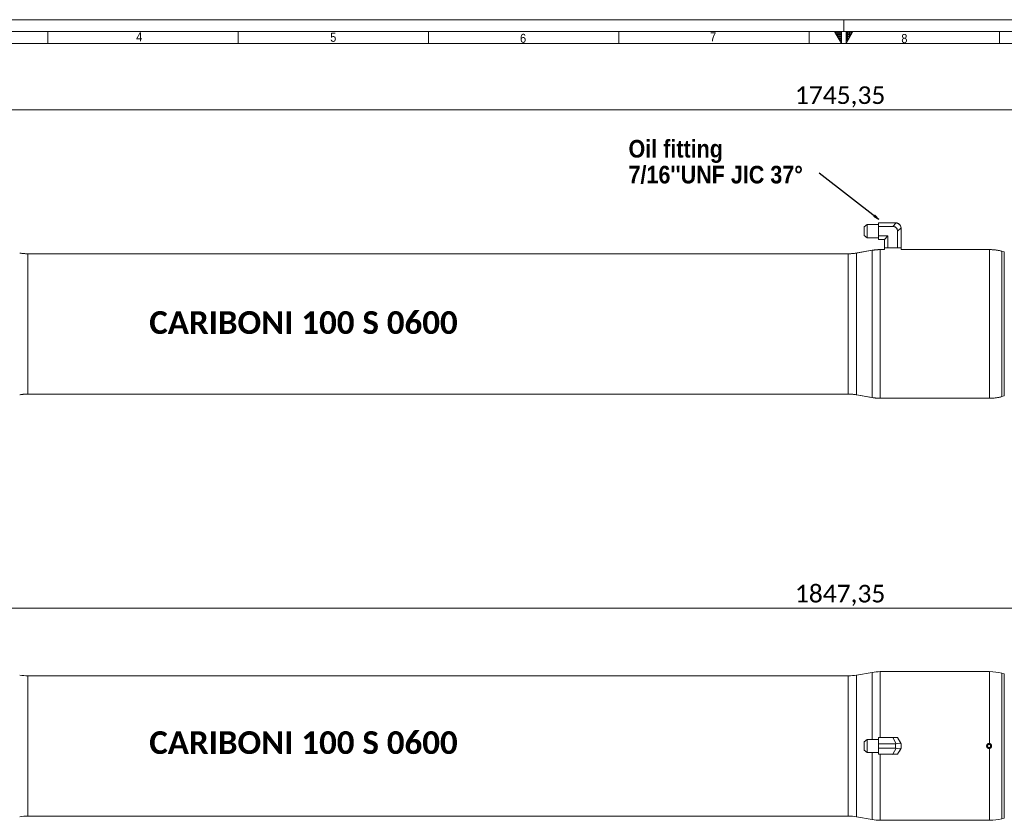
# Model space of a CAD drawing. Header units: millimetres. Extents: x 20 to 2358, y 20 to 1662.
# Tile 4 of 7: x 496 to 1324, y 989 to 1662. Entities that reach past the tile are written whole.
import ezdxf

# ---------------------------------------------------------------- set-up
doc = ezdxf.new("R2010")
doc.units = ezdxf.units.MM
doc.header["$LTSCALE"] = 2
for name, pattern in [('SLD-Centro', [19.05, 15.24, -1.27, 1.27, -1.27]), ('SLD-Combinazione-di-due-tratteggi', [12.7, 6.35, -1.27, 1.27, -1.27, 1.27, -1.27]), ('SLD-Solido', [0])]:
    doc.linetypes.add(name, pattern=pattern)
doc.styles.add('SLDTEXTSTYLE0', font='GOTHICB.TTF', dxfattribs={"width": 0.913})
doc.styles.add('SLDTEXTSTYLE1', font='GOTHIC.TTF', dxfattribs={"width": 0.913})
doc.styles.add('SLDTEXTSTYLE3', font='CALIBRI.TTF')
doc.styles.add('SLDTEXTSTYLE4', font='CALIBRIB.TTF')
doc.styles.get("Standard").update_dxf_attribs({"font": 'CALIBRIB.TTF'})
doc.dimstyles.new('SLDDIMSTYLE0', dxfattribs={"dimtxt": 0.18, "dimasz": 5, "dimexe": 0, "dimexo": 0.0625, "dimgap": 0, "dimtad": 0, "dimtih": 1, "dimtoh": 1, "dimdec": 0, "dimrnd": 1e-09, "dimzin": 0, "dimdsep": 46, "dimtxsty": 'Standard', "dimblk1": 'CLOSED', "dimblk2": 'CLOSED', "dimsah": 1, "dimcen": 0.09, "dimadec": 0, "dimazin": 0, "dimtfac": 5, "dimtdec": 0, "dimtofl": 0, "dimtmove": 0, "dimatfit": 3, "dimldrblk": 'CLOSED', "dimfxl": 0, "dimfrac": 2, "dimtolj": 1, "dimtzin": 0, "dimarcsym": 0})
doc.dimstyles.new('SLDDIMSTYLE1', dxfattribs={"dimtxt": 14.816667, "dimasz": 5, "dimexe": 0, "dimexo": 0.0625, "dimgap": 3.704167, "dimtad": 1, "dimrnd": 1e-09, "dimzin": 12, "dimdsep": 46, "dimtxsty": 'SLDTEXTSTYLE4', "dimsah": 1, "dimcen": 0.09, "dimadec": 0, "dimazin": 3, "dimtfac": 1, "dimtofl": 0, "dimtmove": 0, "dimatfit": 3, "dimfxl": 0, "dimfrac": 2, "dimtolj": 1, "dimtzin": 12, "dimarcsym": 0})

# ---------------------------------------------------------------- blocks, each defined once
blk = doc.blocks.new('SW_NOTE_0')
at = {"color": 0, "linetype": 'Continuous', "lineweight": 0, "char_height": 14.8167, "attachment_point": 1, "style": 'SLDTEXTSTYLE0'}
for s, insert in [('Oil fitting ', (-160.15, 27.8)), ("7/16''UNF JIC 37°", (-160.15, 6.05))]:
    blk.add_mtext(s, dxfattribs=dict(at, insert=insert))
blk = doc.blocks.new('_CLOSED')
at = {"color": 0, "linetype": 'ByBlock', "lineweight": -2}
for p, q in [((-1, 0.166667), (0, 0)), ((-1, 0.166667), (-1, -0.166667)), ((0, 0), (-1, -0.166667)), ((0, 0), (-1, 0))]:
    blk.add_line(p, q, dxfattribs=at)
blk = doc.blocks.new('_D')
at = {"color": 7, "linetype": 'SLD-Solido', "lineweight": 0}
for p, q in [((307.85, 1429.73), (307.85, 1588.19)), ((2053.2, 1586.19), (307.85, 1586.19)), ((2053.2, 1425.59), (2053.2, 1588.19))]:
    blk.add_line(p, q, dxfattribs=at)
for points in [[(307.85, 1586.19), (312.85, 1584.69), (312.85, 1587.69)], [(2053.2, 1586.19), (2048.2, 1587.69), (2048.2, 1584.69)]]:
    blk.add_solid(points, dxfattribs=at)
at = {"color": 7, "linetype": 'SLD-Solido', "lineweight": 0, "insert": (1147.93, 1605.94), "char_height": 14.817, "attachment_point": 1, "style": 'SLDTEXTSTYLE3'}
blk.add_mtext('1745,35', dxfattribs=at)
blk = doc.blocks.new('_D_2')
at = {"color": 7, "linetype": 'SLD-Solido', "lineweight": 0}
for p, q in [((256.85, 1088.33), (256.85, 1169.08)), ((2104.2, 1088.33), (2104.2, 1169.08)), ((256.85, 1167.08), (2104.2, 1167.08))]:
    blk.add_line(p, q, dxfattribs=at)
for points in [[(256.85, 1167.08), (261.85, 1165.58), (261.85, 1168.58)], [(2104.2, 1167.08), (2099.2, 1168.58), (2099.2, 1165.58)]]:
    blk.add_solid(points, dxfattribs=at)
at = {"color": 7, "linetype": 'SLD-Solido', "lineweight": 0, "insert": (1147.93, 1186.83), "char_height": 14.817, "attachment_point": 1, "style": 'SLDTEXTSTYLE3'}
blk.add_mtext('1847,35', dxfattribs=at)

msp = doc.modelspace()

# ---------------------------------------------------------------- hatches: boundary and pattern name
at = {"linetype": 'Continuous'}
h = msp.add_hatch(dxfattribs=at)
h.set_pattern_fill('NET', color=8, scale=0.5, style=0)
h.paths.add_polyline_path([(1187, 1652), (1187, 1642), (1181.226, 1652)], flags=0)
h = msp.add_hatch(dxfattribs=at)
h.set_pattern_fill('NET', color=8, scale=0.5, style=0)
h.paths.add_polyline_path([(1191, 1652), (1191, 1642), (1196.774, 1652)], flags=0)

# ---------------------------------------------------------------- linework, layer by layer
at = {"color": 7, "linetype": 'SLD-Solido', "lineweight": 0}
for p, q in [((2358, 1662), (20, 1662)), ((2348, 1652), (30, 1652)), ((520, 1642), (520, 1652)), ((680, 1642), (680, 1652)), ((840, 1642), (840, 1652)), ((1000, 1642), (1000, 1652)), ((1160, 1652), (1160, 1642)), ((1181.226, 1652), (1187, 1652)), ((1187, 1642), (1181.226, 1652)), ((1187, 1652), (1187, 1642)), ((1191, 1652), (1196.774, 1652)), ((1191, 1642), (1196.774, 1652)), ((1191, 1652), (1191, 1642)), ((1320, 1652), (1320, 1642))]:
    msp.add_line(p, q, dxfattribs=at)
at = {"color": 7, "linetype": 'SLD-Centro', "lineweight": 0}
msp.add_line((1189, 1662), (1189, 1652), dxfattribs=at)
at = {"color": 7, "linetype": 'SLD-Solido', "lineweight": 15}
for p, q in [((2338, 1642), (40, 1642)), ((1218.199, 1488.231), (1218.199, 1491.189)), ((1232.532, 1491.189), (1218.199, 1491.189)), ((1230.199, 1488.231), (1233.12, 1491.152)), ((1208.779, 1489.745), (1206.199, 1487.801)), ((1206.199, 1480.578), (1206.199, 1487.801)), ((1218.199, 1489.745), (1208.779, 1489.745)), ((1208.779, 1489.745), (1208.779, 1478.633)), ((1218.199, 1488.231), (1218.199, 1480.148)), ((1230.199, 1488.231), (1218.199, 1488.231)), ((1237.162, 1487.111), (1234.24, 1484.189)), ((1234.24, 1484.189), (1234.24, 1470.189)), ((1237.199, 1486.523), (1237.199, 1470.189)), ((1206.199, 1480.578), (1208.779, 1478.633)), ((1208.779, 1478.633), (1218.199, 1478.633)), ((1226.157, 1480.148), (1218.199, 1480.148)), ((1218.199, 1477.189), (1218.199, 1480.148)), ((1223.199, 1477.189), (1218.199, 1477.189)), ((1223.199, 1477.189), (1226.157, 1480.148)), ((1223.199, 1477.189), (1223.199, 1470.189)), ((1226.157, 1480.148), (1226.157, 1470.189)), ((1192.85, 1465.189), (503.198, 1465.189)), ((1212.752, 1468.082), (1199.796, 1465.797)), ((1223.182, 1468.689), (1219.698, 1468.689)), ((1223.13, 1470.189), (1223.182, 1468.689)), ((1223.13, 1470.189), (1223.199, 1470.189)), ((1223.644, 1470.189), (1223.199, 1470.189)), ((1223.644, 1470.189), (1224.629, 1470.189)), ((1226.157, 1470.189), (1224.629, 1470.189)), ((1226.157, 1470.189), (1229.214, 1470.189)), ((1229.214, 1470.189), (1231.183, 1470.189)), ((1231.183, 1470.189), (1234.24, 1470.189)), ((1235.769, 1470.189), (1234.24, 1470.189)), ((1235.769, 1470.189), (1236.753, 1470.189)), ((1237.199, 1470.189), (1236.753, 1470.189)), ((1237.199, 1470.189), (1237.268, 1470.189)), ((1237.215, 1468.689), (1237.268, 1470.189)), ((1309.124, 1468.689), (1237.215, 1468.689)), ((1323.975, 1466.785), (1321.955, 1467.326)), ((503.198, 1347.189), (1192.85, 1347.189)), ((1199.796, 1346.582), (1212.752, 1344.297)), ((1219.698, 1343.689), (1311.603, 1343.689)), ((1321.955, 1345.052), (1323.975, 1345.593)), ((1192.85, 1110.325), (503.198, 1110.325)), ((1212.752, 1113.218), (1199.796, 1110.933)), ((1311.603, 1113.825), (1219.698, 1113.825)), ((1323.975, 1111.921), (1321.955, 1112.462)), ((1208.779, 1056.882), (1206.199, 1054.937)), ((1206.199, 1047.714), (1206.199, 1054.937)), ((1218.199, 1056.882), (1208.779, 1056.882)), ((1208.779, 1056.882), (1208.779, 1045.769)), ((1218.199, 1058.325), (1218.199, 1053.201)), ((1230.199, 1058.325), (1218.199, 1058.325)), ((1232.532, 1053.201), (1218.199, 1053.201)), ((1218.199, 1053.201), (1218.199, 1049.45)), ((1233.12, 1053.265), (1230.199, 1058.325)), ((1230.199, 1058.325), (1234.24, 1058.325)), ((1232.532, 1049.45), (1232.532, 1053.201)), ((1234.24, 1058.325), (1237.162, 1053.265)), ((1237.162, 1053.265), (1237.199, 1053.201)), ((1237.199, 1053.201), (1237.199, 1049.45)), ((1309.949, 1052.047), (1311.199, 1052.769)), ((1309.949, 1052.047), (1309.949, 1050.604)), ((1312.449, 1052.047), (1311.199, 1052.769)), ((1312.449, 1052.047), (1312.449, 1050.604)), ((1206.199, 1047.714), (1208.779, 1045.769)), ((1208.779, 1045.769), (1218.199, 1045.769)), ((1232.532, 1049.45), (1218.199, 1049.45)), ((1218.199, 1044.325), (1218.199, 1049.45)), ((1230.199, 1044.325), (1218.199, 1044.325)), ((1230.199, 1044.325), (1233.12, 1049.385)), ((1234.24, 1044.325), (1230.199, 1044.325)), ((1237.162, 1049.385), (1234.24, 1044.325)), ((1237.199, 1049.45), (1237.162, 1049.385)), ((1309.949, 1050.604), (1311.199, 1049.882)), ((1312.449, 1050.604), (1311.199, 1049.882)), ((503.198, 992.325), (1192.85, 992.325)), ((1199.796, 991.718), (1212.752, 989.433)), ((1219.698, 988.825), (1311.603, 988.825)), ((1321.955, 990.188), (1323.975, 990.73))]:
    msp.add_line(p, q, dxfattribs=at)
at = {"color": 7, "linetype": 'SLD-Combinazione-di-due-tratteggi', "lineweight": 0}
for p, q in [((1218.199, 1488.231), (1218.199, 1491.189)), ((1232.532, 1491.189), (1218.199, 1491.189)), ((1230.199, 1488.231), (1233.12, 1491.152)), ((1208.779, 1489.745), (1206.199, 1487.801)), ((1206.199, 1480.578), (1206.199, 1487.801)), ((1218.199, 1489.745), (1208.779, 1489.745)), ((1208.779, 1489.745), (1208.779, 1478.633)), ((1218.199, 1488.231), (1218.199, 1480.148)), ((1230.199, 1488.231), (1218.199, 1488.231)), ((1237.162, 1487.111), (1234.24, 1484.189)), ((1234.24, 1484.189), (1234.24, 1470.189)), ((1237.199, 1486.523), (1237.199, 1470.189)), ((1206.199, 1480.578), (1208.779, 1478.633)), ((1208.779, 1478.633), (1218.199, 1478.633)), ((1226.157, 1480.148), (1218.199, 1480.148)), ((1218.199, 1477.189), (1218.199, 1480.148)), ((1223.199, 1477.189), (1218.199, 1477.189)), ((1223.199, 1477.189), (1226.157, 1480.148)), ((1223.199, 1477.189), (1223.199, 1470.189)), ((1226.157, 1480.148), (1226.157, 1470.189)), ((1192.85, 1465.189), (503.198, 1465.189)), ((1212.752, 1468.082), (1199.796, 1465.797)), ((1223.182, 1468.689), (1219.698, 1468.689)), ((1223.13, 1470.189), (1223.182, 1468.689)), ((1223.13, 1470.189), (1223.199, 1470.189)), ((1223.644, 1470.189), (1223.199, 1470.189)), ((1223.644, 1470.189), (1224.629, 1470.189)), ((1226.157, 1470.189), (1224.629, 1470.189)), ((1226.157, 1470.189), (1229.214, 1470.189)), ((1229.214, 1470.189), (1231.183, 1470.189)), ((1231.183, 1470.189), (1234.24, 1470.189)), ((1235.769, 1470.189), (1234.24, 1470.189)), ((1235.769, 1470.189), (1236.753, 1470.189)), ((1237.199, 1470.189), (1236.753, 1470.189)), ((1237.199, 1470.189), (1237.268, 1470.189)), ((1237.215, 1468.689), (1237.268, 1470.189)), ((1309.124, 1468.689), (1237.215, 1468.689)), ((1323.975, 1466.785), (1321.955, 1467.326)), ((503.198, 1347.189), (1192.85, 1347.189)), ((1199.796, 1346.582), (1212.752, 1344.297)), ((1219.698, 1343.689), (1311.603, 1343.689)), ((1321.955, 1345.052), (1323.975, 1345.593))]:
    msp.add_line(p, q, dxfattribs=at)
at = {"color": 8, "linetype": 'SLD-Solido', "lineweight": 15}
for p, q in [((503.198, 1465.189), (503.198, 1347.189)), ((1192.85, 1347.189), (1192.85, 1465.189)), ((1199.796, 1465.797), (1199.796, 1346.582)), ((1212.752, 1406.189), (1212.752, 1468.082)), ((1219.698, 1468.689), (1219.698, 1406.189)), ((1311.603, 1343.689), (1311.603, 1468.655)), ((1321.955, 1467.326), (1321.955, 1345.052)), ((1323.975, 1345.593), (1323.975, 1466.785)), ((1212.752, 1344.297), (1212.752, 1406.189)), ((1219.698, 1406.189), (1219.698, 1343.689)), ((503.198, 1110.325), (503.198, 992.325)), ((1192.85, 992.325), (1192.85, 1110.325)), ((1199.796, 1110.933), (1199.796, 991.718)), ((1212.752, 1056.882), (1212.752, 1113.218)), ((1219.698, 1113.825), (1219.698, 1058.325)), ((1311.603, 1053.386), (1311.603, 1113.825)), ((1321.955, 1112.462), (1321.955, 990.188)), ((1323.975, 990.73), (1323.975, 1111.921)), ((1212.752, 989.433), (1212.752, 1045.769)), ((1219.698, 1044.325), (1219.698, 988.825)), ((1311.603, 988.825), (1311.603, 1049.265))]:
    msp.add_line(p, q, dxfattribs=at)
at = {"color": 8, "linetype": 'SLD-Combinazione-di-due-tratteggi', "lineweight": 0}
for p, q in [((503.198, 1465.189), (503.198, 1347.189)), ((1192.85, 1347.189), (1192.85, 1465.189)), ((1199.796, 1465.797), (1199.796, 1346.582)), ((1212.752, 1406.189), (1212.752, 1468.082)), ((1219.698, 1468.689), (1219.698, 1406.189)), ((1311.603, 1343.689), (1311.603, 1468.655)), ((1321.955, 1467.326), (1321.955, 1345.052)), ((1323.975, 1345.593), (1323.975, 1466.785)), ((1212.752, 1344.297), (1212.752, 1406.189)), ((1219.698, 1406.189), (1219.698, 1343.689))]:
    msp.add_line(p, q, dxfattribs=at)
at = {"color": 7, "linetype": 'SLD-Solido', "lineweight": 15}
for centre, radius, start, end in [((1232.532, 1486.523), 4.667, 82.761244, 90), ((1232.532, 1486.523), 4.667, 7.238756, 82.761244), ((1232.532, 1486.523), 4.667, 0, 7.238756), ((503.198, 1505.189), 40, 260, 270), ((1192.85, 1505.189), 40, 270, 280), ((1219.698, 1428.689), 40, 90, 100), ((1311.603, 1428.689), 40, 75, 87.579719), ((503.198, 1307.189), 40, 90, 100), ((1192.85, 1307.189), 40, 80, 90), ((1219.698, 1383.689), 40, 260, 270), ((1311.603, 1383.689), 40, 270, 285), ((503.198, 1150.325), 40, 260, 270), ((1192.85, 1150.325), 40, 270, 280), ((1219.698, 1073.825), 40, 90, 100), ((1311.603, 1073.825), 40, 75, 90), ((1230.199, 1051.325), 7.069, 81.994364, 98.005636), ((1230.199, 1051.325), 7.069, 21.994364, 38.005636), ((1230.199, 1051.325), 7.069, 351.994364, 8.005636), ((1311.199, 1051.325), 2.056, 90, 288.736603), ((1230.199, 1051.325), 7.069, 261.994364, 278.005636), ((1230.199, 1051.325), 7.069, 321.994364, 338.005636), ((503.198, 952.325), 40, 90, 100), ((1192.85, 952.325), 40, 80, 90), ((1219.698, 1028.825), 40, 260, 270), ((1311.603, 1028.825), 40, 270, 285)]:
    msp.add_arc(centre, radius, start, end, dxfattribs=at)
at = {"color": 7, "linetype": 'SLD-Combinazione-di-due-tratteggi', "lineweight": 0}
for centre, radius, start, end in [((1232.532, 1486.523), 4.667, 82.761244, 90), ((1232.532, 1486.523), 4.667, 7.238756, 82.761244), ((1232.532, 1486.523), 4.667, 0, 7.238756), ((503.198, 1505.189), 40, 260, 270), ((1192.85, 1505.189), 40, 270, 280), ((1219.698, 1428.689), 40, 90, 100), ((1311.603, 1428.689), 40, 75, 87.579719), ((503.198, 1307.189), 40, 90, 100), ((1192.85, 1307.189), 40, 80, 90), ((1219.698, 1383.689), 40, 260, 270), ((1311.603, 1383.689), 40, 270, 285)]:
    msp.add_arc(centre, radius, start, end, dxfattribs=at)
at = {"color": 7, "linetype": 'SLD-Solido', "lineweight": 15}
for centre, major_axis, ratio, start_param, end_param in [((1228.852, 1482.842), (-4.26, -4.26), 0.7745967, 2.4825346, 3.8006507), ((1232.532, 1061.284), (0, 8.083), 0.5773503, 3.1415927, 3.2679328), ((1232.532, 1051.951), (4.657, 1.248), 0.236068, 0.0631701, 1.3812861), ((1232.532, 1041.367), (0, 8.083), 0.5773503, 6.1568452, 6.2831853), ((1232.532, 1050.7), (4.657, -1.248), 0.236068, 4.9018992, 6.2200152)]:
    msp.add_ellipse(centre, major_axis=major_axis, ratio=ratio, start_param=start_param, end_param=end_param, dxfattribs=at)
at = {"color": 7, "linetype": 'SLD-Combinazione-di-due-tratteggi', "lineweight": 0}
msp.add_ellipse((1228.852, 1482.842), major_axis=(-4.26, -4.26), ratio=0.7745967, start_param=2.4825346, end_param=3.8006507, dxfattribs=at)
at = {"color": 7, "linetype": 'SLD-Solido', "lineweight": 15}
for points, knots in [([(1311.603, 1468.655), (1311.386, 1468.654), (1310.935, 1468.653), (1310.262, 1468.66), (1309.675, 1468.672), (1309.276, 1468.683), (1309.087, 1468.69), (1309.117, 1468.689), (1309.124, 1468.688)], [0, 0, 0, 0, 0.17533403, 0.36636249, 0.55743097, 0.74859359, 0.93975757, 1, 1, 1, 1]), ([(1311.603, 1468.655), (1311.829, 1468.656), (1312.283, 1468.658), (1312.836, 1468.657), (1313.182, 1468.654), (1313.331, 1468.653), (1313.293, 1468.653), (1313.29, 1468.653)], [0, 0, 0, 0, 0.2448787, 0.4897567, 0.7346513, 0.9795595, 1, 1, 1, 1]), ([(1311.603, 1049.265), (1311.386, 1049.242), (1310.935, 1049.195), (1310.262, 1049.404), (1309.678, 1049.819), (1309.265, 1050.408), (1309.071, 1051.099), (1309.116, 1051.816), (1309.395, 1052.478), (1309.879, 1053.01), (1310.51, 1053.35), (1311.114, 1053.454), (1311.475, 1053.404), (1311.603, 1053.386)], [0, 0, 0, 0, 0.0876831, 0.1832149, 0.2787667, 0.3743655, 0.4699651, 0.5655179, 0.6610495, 0.7566184, 0.8522251, 0.9478109, 1, 1, 1, 1]), ([(1311.603, 1049.265), (1311.83, 1049.333), (1312.284, 1049.469), (1312.831, 1049.945), (1313.198, 1050.56), (1313.338, 1051.266), (1313.237, 1051.977), (1312.907, 1052.615), (1312.384, 1053.107), (1311.909, 1053.321), (1311.641, 1053.378), (1311.603, 1053.386)], [0, 0, 0, 0, 0.1224475, 0.2448947, 0.3673501, 0.4898123, 0.6122707, 0.7347282, 0.8571902, 0.9796482, 1, 1, 1, 1])]:
    msp.add_open_spline(points, degree=3, knots=knots, dxfattribs=at)
at = {"color": 7, "linetype": 'SLD-Combinazione-di-due-tratteggi', "lineweight": 0}
for points, knots in [([(1311.603, 1468.655), (1311.386, 1468.654), (1310.935, 1468.653), (1310.262, 1468.66), (1309.675, 1468.672), (1309.276, 1468.683), (1309.087, 1468.69), (1309.117, 1468.689), (1309.124, 1468.688)], [0, 0, 0, 0, 0.17533403, 0.36636249, 0.55743097, 0.74859359, 0.93975757, 1, 1, 1, 1]), ([(1311.603, 1468.655), (1311.829, 1468.656), (1312.283, 1468.658), (1312.836, 1468.657), (1313.182, 1468.654), (1313.331, 1468.653), (1313.293, 1468.653), (1313.29, 1468.653)], [0, 0, 0, 0, 0.2448787, 0.4897567, 0.7346513, 0.9795595, 1, 1, 1, 1])]:
    msp.add_open_spline(points, degree=3, knots=knots, dxfattribs=at)

# ---------------------------------------------------------------- block references
at = {"color": 7, "linetype": 'Continuous', "lineweight": 0}
msp.add_blockref('SW_NOTE_0', (1168.218, 1533.09), dxfattribs=at)

# ---------------------------------------------------------------- texts
at = {"color": 7, "linetype": 'Continuous', "lineweight": 0, "attachment_point": 1}
for s, insert, char_height, style in [('4', (594.192, 1651.345), 7.524, 'SLDTEXTSTYLE1'), ('5', (757.336, 1650.957), 7.524, 'SLDTEXTSTYLE1'), ('6', (916.871, 1650.102), 7.524, 'SLDTEXTSTYLE1'), ('7', (1076.617, 1651.385), 7.524, 'SLDTEXTSTYLE1'), ('8', (1237.412, 1649.929), 7.524, 'SLDTEXTSTYLE1'), ('CARIBONI 100 S 0600', (605.173, 1416.886), 19.05, 'SLDTEXTSTYLE4'), ('CARIBONI 100 S 0600', (605.173, 1063.698), 19.05, 'SLDTEXTSTYLE4')]:
    msp.add_mtext(s, dxfattribs=dict(at, insert=insert, char_height=char_height, style=style))

# ---------------------------------------------------------------- dimensions: what is measured, and where the dimension line sits
at = {"color": 7, "linetype": 'SLD-Solido', "lineweight": 0}
for base, p1, p2, picture, middle in [((307.849, 1586.189), (2053.199, 1423.589), (307.849, 1427.725), '_D', (1180.524, 1586.189)), ((2104.199, 1167.078), (256.849, 1086.325), (2104.199, 1086.325), '_D_2', (1180.524, 1167.078))]:
    dim = msp.add_linear_dim(base=base, p1=p1, p2=p2, dimstyle='SLDDIMSTYLE1', dxfattribs=at)
    dim.commit()
    dim.dimension.update_dxf_attribs({"geometry": picture, "text_midpoint": middle, "dimtype": 160})

# ---------------------------------------------------------------- leaders
at = {"color": 7, "linetype": 'Continuous', "lineweight": 0}
msp.add_leader([(1218.63, 1493.978), (1168.218, 1533.09)], dimstyle='SLDDIMSTYLE0', dxfattribs=at)

doc.saveas('drawing.dxf')
